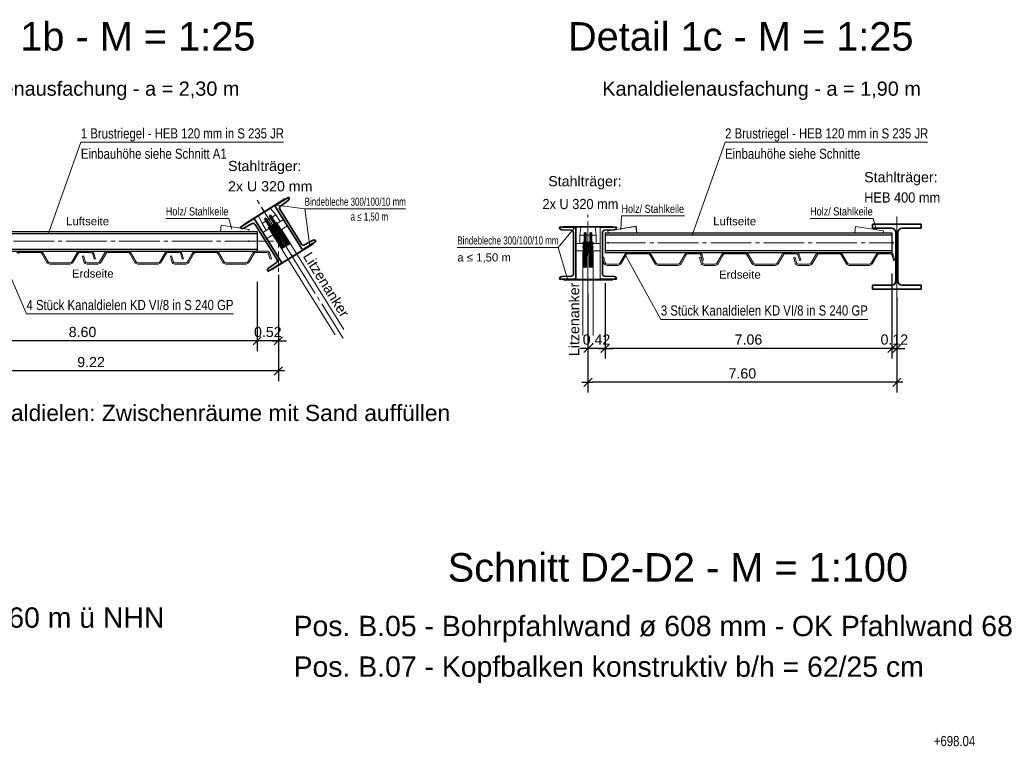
# Model space of a CAD drawing. Header units: metres. Extents: x 0 to 119, y 1 to 83.
# Tile 15 of 29: x 21 to 46, y 43 to 61. Entities that reach past the tile are written whole.
import ezdxf

# ---------------------------------------------------------------- set-up
doc = ezdxf.new("R2010")
doc.units = ezdxf.units.M
for name, pattern in [('ACHSE1', [5.6, 5, -0.25, 0.1, -0.25]), ('ACHSE3', [1.25, 1, -0.1, 0.05, -0.1]), ('DURCHG', [0]), ('PUNKTE', [0.15, 0.05, -0.1])]:
    doc.linetypes.add(name, pattern=pattern)
for name, color, linetype in [('Anker', 7, 'Continuous'), ('Ausfachung', 7, 'Continuous'), ('BPW', 7, 'Continuous'), ('BPW-Beschriftung_Pfahlwand', 7, 'Continuous'), ('BT-Verbau', 7, 'Continuous'), ('GEOMETRIE', 7, 'Continuous'), ('HILFPU', 7, 'Continuous'), ('MAKET', 7, 'Continuous'), ('Stecktr_ger', 7, 'Continuous'), ('TEXTE', 7, 'Continuous')]:
    doc.layers.add(name, color=color, linetype=linetype)
doc.styles.add('Arial', font='arial.ttf')
doc.dimstyles.new('ISBSTRICH4E', dxfattribs={"dimtxt": 0.25, "dimasz": 0.1, "dimexe": 0.25, "dimexo": 1, "dimgap": 0.09, "dimtad": 1, "dimzin": 0, "dimdsep": 46, "dimtxsty": 'Arial', "dimblk": 'ID4', "dimblk1": 'ID4', "dimblk2": 'ID4', "dimsah": 1, "dimcen": 0.09, "dimdle": 0.15, "dimclrd": 7, "dimclre": 7, "dimclrt": 7, "dimazin": 0, "dimtfac": 1, "dimtdec": 4, "dimtix": 1, "dimtmove": 2, "dimatfit": 3, "dimfxl": 1, "dimtvp": 0.004, "dimtolj": 1, "dimtzin": 0, "dimarcsym": 0})

# ---------------------------------------------------------------- blocks, each defined once
blk = doc.blocks.new('DIM180')
at = {"layer": 'MAKET', "color": 7, "style": 'Arial', "width": 0.8}
blk.add_text('+698.04', height=0.25, dxfattribs=at).set_placement((43.781, 43.403))
blk = doc.blocks.new('ID4')
at = {"color": 7, "linetype": 'DURCHG', "lineweight": 25}
for p, q in [((-1, -1), (1, 1)), ((1.5, 0), (-1, 0))]:
    blk.add_line(p, q, dxfattribs=at)
blk = doc.blocks.new('*D210')
at = {"layer": 'Defpoints', "color": 0}
for p in [(27.649, 55.994), (18.43, 55.462), (18.43, 52.631)]:
    blk.add_point(p, dxfattribs=at)
at = {"layer": 'MAKET', "color": 7, "lineweight": -2}
for p, q in [((27.649, 54.994), (27.649, 52.381)), ((18.43, 54.462), (18.43, 52.381)), ((27.549, 52.631), (18.53, 52.631))]:
    blk.add_line(p, q, dxfattribs=at)
at = {"layer": 'MAKET', "color": 7, "lineweight": -2, "xscale": 0.1, "yscale": 0.1, "zscale": 0.1, "rotation": 180}
blk.add_blockref('ID4', (18.43, 52.631), dxfattribs=at)
at = {"layer": 'MAKET', "color": 7, "lineweight": -2, "xscale": 0.1, "yscale": 0.1, "zscale": 0.1}
blk.add_blockref('ID4', (27.649, 52.631), dxfattribs=at)
at = {"layer": 'MAKET', "color": 7, "insert": (23.039, 52.849), "char_height": 0.25, "attachment_point": 5, "style": 'Arial'}
blk.add_mtext('\\A1;9.22', dxfattribs=at)
blk = doc.blocks.new('*D211')
at = {"layer": 'Defpoints', "color": 0}
for p in [(42.869, 55.442), (35.268, 54.494), (35.268, 52.352)]:
    blk.add_point(p, dxfattribs=at)
at = {"layer": 'MAKET', "color": 7, "lineweight": -2}
for p, q in [((42.869, 54.442), (42.869, 52.102)), ((35.268, 53.494), (35.268, 52.102)), ((42.769, 52.352), (35.368, 52.352))]:
    blk.add_line(p, q, dxfattribs=at)
at = {"layer": 'MAKET', "color": 7, "lineweight": -2, "xscale": 0.1, "yscale": 0.1, "zscale": 0.1, "rotation": 180}
blk.add_blockref('ID4', (35.268, 52.352), dxfattribs=at)
at = {"layer": 'MAKET', "color": 7, "lineweight": -2, "xscale": 0.1, "yscale": 0.1, "zscale": 0.1}
blk.add_blockref('ID4', (42.869, 52.352), dxfattribs=at)
at = {"layer": 'MAKET', "color": 7, "insert": (39.068, 52.569), "char_height": 0.25, "attachment_point": 5, "style": 'Arial'}
blk.add_mtext('\\A1;7.60', dxfattribs=at)
blk = doc.blocks.new('*D286')
at = {"layer": 'Defpoints', "color": 0}
for p in [(27.649, 55.994), (27.128, 55.82), (27.128, 53.371)]:
    blk.add_point(p, dxfattribs=at)
at = {"layer": 'MAKET', "color": 7, "lineweight": -2}
for p, q in [((27.128, 54.82), (27.128, 53.121)), ((27.649, 54.994), (27.649, 53.121)), ((27.028, 53.371), (26.928, 53.371)), ((27.649, 53.371), (27.128, 53.371)), ((27.749, 53.371), (27.849, 53.371))]:
    blk.add_line(p, q, dxfattribs=at)
at = {"layer": 'MAKET', "color": 7, "lineweight": -2, "xscale": 0.1, "yscale": 0.1, "zscale": 0.1}
blk.add_blockref('ID4', (27.128, 53.371), dxfattribs=at)
at = {"layer": 'MAKET', "color": 7, "lineweight": -2, "xscale": 0.1, "yscale": 0.1, "zscale": 0.1, "rotation": 180}
blk.add_blockref('ID4', (27.649, 53.371), dxfattribs=at)
at = {"layer": 'MAKET', "color": 7, "insert": (27.389, 53.589), "char_height": 0.25, "attachment_point": 5, "style": 'Arial'}
blk.add_mtext('\\A1;0.52', dxfattribs=at)
blk = doc.blocks.new('*D287')
at = {"layer": 'Defpoints', "color": 0}
for p in [(18.529, 55.82), (27.128, 55.82), (18.529, 53.371)]:
    blk.add_point(p, dxfattribs=at)
at = {"layer": 'MAKET', "color": 7, "lineweight": -2}
for p, q in [((18.529, 54.82), (18.529, 53.121)), ((27.128, 54.82), (27.128, 53.121)), ((27.028, 53.371), (18.629, 53.371))]:
    blk.add_line(p, q, dxfattribs=at)
at = {"layer": 'MAKET', "color": 7, "lineweight": -2, "xscale": 0.1, "yscale": 0.1, "zscale": 0.1, "rotation": 180}
blk.add_blockref('ID4', (18.529, 53.371), dxfattribs=at)
at = {"layer": 'MAKET', "color": 7, "lineweight": -2, "xscale": 0.1, "yscale": 0.1, "zscale": 0.1}
blk.add_blockref('ID4', (27.128, 53.371), dxfattribs=at)
at = {"layer": 'MAKET', "color": 7, "insert": (22.829, 53.589), "char_height": 0.25, "attachment_point": 5, "style": 'Arial'}
blk.add_mtext('\\A1;8.60', dxfattribs=at)
blk = doc.blocks.new('*D293')
at = {"layer": 'Defpoints', "color": 0}
for p in [(42.749, 56.027), (42.869, 54.45), (42.749, 53.184)]:
    blk.add_point(p, dxfattribs=at)
at = {"layer": 'MAKET', "color": 7, "lineweight": -2}
for p, q in [((42.749, 55.027), (42.749, 52.934)), ((42.869, 53.45), (42.869, 52.934)), ((42.649, 53.184), (42.549, 53.184)), ((42.869, 53.184), (42.749, 53.184)), ((42.969, 53.184), (43.069, 53.184))]:
    blk.add_line(p, q, dxfattribs=at)
at = {"layer": 'MAKET', "color": 7, "lineweight": -2, "xscale": 0.1, "yscale": 0.1, "zscale": 0.1}
blk.add_blockref('ID4', (42.749, 53.184), dxfattribs=at)
at = {"layer": 'MAKET', "color": 7, "lineweight": -2, "xscale": 0.1, "yscale": 0.1, "zscale": 0.1, "rotation": 180}
blk.add_blockref('ID4', (42.869, 53.184), dxfattribs=at)
at = {"layer": 'MAKET', "color": 7, "insert": (42.809, 53.402), "char_height": 0.25, "attachment_point": 5, "style": 'Arial'}
blk.add_mtext('\\A1;0.12', dxfattribs=at)
blk = doc.blocks.new('*D294')
at = {"layer": 'Defpoints', "color": 0}
for p in [(42.749, 56.027), (35.688, 55.787), (35.688, 53.184)]:
    blk.add_point(p, dxfattribs=at)
at = {"layer": 'MAKET', "color": 7, "lineweight": -2}
for p, q in [((42.749, 55.027), (42.749, 52.934)), ((35.688, 54.787), (35.688, 52.934)), ((42.649, 53.184), (35.788, 53.184))]:
    blk.add_line(p, q, dxfattribs=at)
at = {"layer": 'MAKET', "color": 7, "lineweight": -2, "xscale": 0.1, "yscale": 0.1, "zscale": 0.1, "rotation": 180}
blk.add_blockref('ID4', (35.688, 53.184), dxfattribs=at)
at = {"layer": 'MAKET', "color": 7, "lineweight": -2, "xscale": 0.1, "yscale": 0.1, "zscale": 0.1}
blk.add_blockref('ID4', (42.749, 53.184), dxfattribs=at)
at = {"layer": 'MAKET', "color": 7, "insert": (39.218, 53.402), "char_height": 0.25, "attachment_point": 5, "style": 'Arial'}
blk.add_mtext('\\A1;7.06', dxfattribs=at)
blk = doc.blocks.new('*D295')
at = {"layer": 'Defpoints', "color": 0}
for p in [(35.688, 55.787), (35.268, 55.527), (35.268, 53.184)]:
    blk.add_point(p, dxfattribs=at)
at = {"layer": 'MAKET', "color": 7, "lineweight": -2}
for p, q in [((35.688, 54.787), (35.688, 52.934)), ((35.268, 54.527), (35.268, 52.934)), ((35.168, 53.184), (35.068, 53.184)), ((35.688, 53.184), (35.268, 53.184)), ((35.788, 53.184), (35.888, 53.184))]:
    blk.add_line(p, q, dxfattribs=at)
at = {"layer": 'MAKET', "color": 7, "lineweight": -2, "xscale": 0.1, "yscale": 0.1, "zscale": 0.1}
blk.add_blockref('ID4', (35.268, 53.184), dxfattribs=at)
at = {"layer": 'MAKET', "color": 7, "lineweight": -2, "xscale": 0.1, "yscale": 0.1, "zscale": 0.1, "rotation": 180}
blk.add_blockref('ID4', (35.688, 53.184), dxfattribs=at)
at = {"layer": 'MAKET', "color": 7, "insert": (35.478, 53.402), "char_height": 0.25, "attachment_point": 5, "style": 'Arial'}
blk.add_mtext('\\A1;0.42', dxfattribs=at)

msp = doc.modelspace()

# ---------------------------------------------------------------- linework, layer by layer
at = {"layer": 'Anker', "color": 7, "linetype": 'ACHSE3', "lineweight": 18}
for p, q in [((29.246, 53.433), (27.128, 56.829)), ((35.268, 52.509), (35.268, 56.479))]:
    msp.add_line(p, q, dxfattribs=at)
at = {"layer": 'Anker', "color": 7, "linetype": 'DURCHG', "lineweight": 18}
for p, q in [((27.458, 56.63), (27.161, 56.445)), ((27.585, 56.474), (27.246, 56.262)), ((27.422, 56.44), (27.463, 56.466)), ((27.894, 55.727), (27.432, 56.47)), ((27.458, 56.63), (27.585, 56.474)), ((27.463, 56.466), (27.913, 55.741)), ((27.585, 56.474), (27.691, 56.304)), ((27.161, 56.445), (27.246, 56.262)), ((27.246, 56.262), (27.351, 56.092)), ((27.776, 56.357), (27.267, 56.04)), ((27.347, 56.393), (27.307, 56.368)), ((27.307, 56.368), (27.759, 55.645)), ((27.78, 55.658), (27.316, 56.398)), ((27.8, 55.67), (27.347, 56.393)), ((27.873, 55.716), (27.422, 56.44)), ((27.498, 56.224), (27.466, 56.204)), ((27.573, 56.063), (27.498, 56.224)), ((27.509, 56.23), (27.54, 56.25)), ((27.62, 56.092), (27.509, 56.23)), ((27.864, 55.71), (27.531, 56.244)), ((27.633, 56.1), (27.54, 56.25)), ((27.581, 56.275), (27.613, 56.295)), ((27.674, 56.125), (27.581, 56.275)), ((27.59, 56.281), (27.921, 55.746)), ((27.613, 56.295), (27.687, 56.133)), ((27.872, 56.205), (27.363, 55.887)), ((27.426, 56.178), (27.394, 56.158)), ((27.394, 56.158), (27.507, 56.021)), ((27.416, 56.172), (27.751, 55.64)), ((27.519, 56.029), (27.426, 56.178)), ((27.557, 56.129), (27.455, 56.065)), ((27.455, 56.065), (27.566, 55.928)), ((27.56, 56.054), (27.466, 56.204)), ((27.808, 55.676), (27.476, 56.21)), ((27.519, 56.029), (27.507, 56.021)), ((27.509, 55.979), (29.045, 53.516)), ((27.521, 56.198), (27.55, 56.153)), ((27.585, 56.146), (27.531, 56.113)), ((27.54, 56.118), (27.593, 56.151)), ((27.631, 55.969), (27.557, 56.129)), ((27.56, 56.054), (27.573, 56.063)), ((27.568, 56.135), (27.67, 56.199)), ((27.679, 55.998), (27.568, 56.135)), ((27.633, 56.1), (27.62, 56.092)), ((27.67, 56.199), (27.744, 56.039)), ((27.674, 56.125), (27.687, 56.133)), ((27.678, 55.998), (27.691, 56.006)), ((27.702, 55.96), (27.679, 55.998)), ((27.723, 56.112), (29.259, 53.649)), ((27.732, 56.031), (27.744, 56.039)), ((27.744, 56.039), (27.768, 56.001)), ((35.093, 56.168), (35.068, 55.968)), ((35.093, 56.168), (35.443, 56.168)), ((35.224, 56.026), (35.176, 56.026)), ((35.176, 56.026), (35.177, 55.173)), ((35.202, 55.171), (35.2, 56.046)), ((35.225, 55.173), (35.224, 56.026)), ((35.311, 55.173), (35.313, 56.026)), ((35.313, 56.026), (35.361, 56.026)), ((35.335, 55.173), (35.336, 56.046)), ((35.361, 56.026), (35.359, 55.173)), ((35.443, 56.168), (35.468, 55.968)), ((27.578, 55.935), (27.566, 55.928)), ((27.566, 55.928), (27.59, 55.89)), ((27.632, 55.969), (27.619, 55.961)), ((27.655, 55.931), (27.631, 55.969)), ((34.968, 55.768), (35.567, 55.768)), ((35.068, 55.968), (35.068, 55.768)), ((35.068, 55.968), (35.468, 55.968)), ((35.177, 55.802), (35.14, 55.802)), ((35.14, 55.802), (35.162, 55.626)), ((35.166, 55.802), (35.168, 55.173)), ((35.177, 55.626), (35.177, 55.802)), ((35.262, 55.802), (35.225, 55.802)), ((35.225, 55.626), (35.225, 55.802)), ((35.235, 55.173), (35.236, 55.802)), ((35.241, 55.626), (35.262, 55.802)), ((35.268, 55.768), (35.268, 55.715)), ((35.296, 55.626), (35.275, 55.802)), ((35.275, 55.802), (35.312, 55.802)), ((35.301, 55.173), (35.301, 55.802)), ((35.311, 55.626), (35.312, 55.802)), ((35.359, 55.626), (35.36, 55.802)), ((35.36, 55.802), (35.397, 55.802)), ((35.371, 55.802), (35.369, 55.173)), ((35.397, 55.802), (35.374, 55.626)), ((35.468, 55.968), (35.468, 55.768)), ((34.967, 55.588), (35.567, 55.588)), ((35.262, 55.691), (35.141, 55.69)), ((35.141, 55.69), (35.163, 55.516)), ((35.142, 55.588), (35.142, 53.502)), ((35.177, 55.626), (35.162, 55.626)), ((35.163, 55.516), (35.164, 55.47)), ((35.178, 55.515), (35.164, 55.515)), ((35.225, 55.626), (35.241, 55.626)), ((35.241, 55.516), (35.226, 55.516)), ((35.295, 55.691), (35.232, 55.691)), ((35.241, 55.516), (35.262, 55.691)), ((35.241, 55.471), (35.241, 55.516)), ((35.242, 55.691), (35.305, 55.691)), ((35.296, 55.516), (35.275, 55.691)), ((35.275, 55.691), (35.395, 55.69)), ((35.311, 55.626), (35.296, 55.626)), ((35.296, 55.471), (35.296, 55.516)), ((35.296, 55.516), (35.311, 55.516)), ((35.359, 55.626), (35.374, 55.626)), ((35.359, 55.515), (35.373, 55.515)), ((35.395, 55.69), (35.373, 55.516)), ((35.373, 55.516), (35.373, 55.47)), ((35.394, 55.588), (35.394, 53.502))]:
    msp.add_line(p, q, dxfattribs=at)
at = {"layer": 'Ausfachung', "color": 7, "linetype": 'DURCHG', "lineweight": 18}
for p, q in [((27.806, 56.871), (26.788, 56.236)), ((27.806, 56.871), (26.788, 56.236)), ((27.817, 56.854), (26.799, 56.219)), ((27.817, 56.854), (26.799, 56.219)), ((27.817, 56.854), (27.806, 56.871)), ((26.799, 56.219), (26.788, 56.236)), ((34.67, 56.188), (35.87, 56.188)), ((34.67, 56.188), (35.87, 56.188)), ((34.67, 56.168), (34.67, 56.188)), ((34.67, 56.168), (35.87, 56.168)), ((34.67, 56.168), (35.87, 56.168)), ((35.568, 54.887), (35.568, 56.167)), ((35.87, 56.168), (35.87, 56.188)), ((28.494, 55.767), (27.476, 55.132)), ((28.494, 55.767), (27.476, 55.132)), ((28.505, 55.75), (27.487, 55.115)), ((28.505, 55.75), (27.487, 55.115)), ((28.494, 55.767), (28.505, 55.75)), ((27.476, 55.132), (27.487, 55.115)), ((34.671, 54.887), (34.671, 54.867)), ((34.671, 54.887), (35.871, 54.887)), ((34.671, 54.887), (35.871, 54.887)), ((34.671, 54.867), (35.871, 54.867)), ((34.671, 54.867), (35.871, 54.867)), ((35.871, 54.887), (35.871, 54.867))]:
    msp.add_line(p, q, dxfattribs=at)
at = {"layer": 'Ausfachung', "color": 7, "linetype": 'DURCHG', "lineweight": 35}
for p, q in [((27.565, 56.695), (27.904, 56.907)), ((27.893, 56.825), (27.697, 56.689)), ((27.904, 56.907), (27.908, 56.9)), ((28.242, 55.609), (27.565, 56.695)), ((27.682, 56.613), (28.22, 55.751)), ((27.055, 56.378), (26.716, 56.166)), ((26.795, 56.14), (27.003, 56.256)), ((27.733, 55.292), (27.055, 56.378)), ((27.078, 56.236), (27.615, 55.374)), ((26.716, 56.166), (26.72, 56.159)), ((34.968, 56.167), (34.568, 56.167)), ((34.568, 56.167), (34.568, 56.159)), ((34.622, 56.103), (34.859, 56.092)), ((34.912, 56.036), (34.912, 55.019)), ((34.968, 54.887), (34.968, 56.167)), ((35.568, 56.167), (35.968, 56.167)), ((35.624, 56.036), (35.624, 55.019)), ((35.915, 56.103), (35.678, 56.092)), ((35.968, 56.167), (35.968, 56.159)), ((28.581, 55.821), (28.242, 55.609)), ((28.294, 55.732), (28.502, 55.847)), ((28.577, 55.828), (28.581, 55.821)), ((27.393, 55.08), (27.733, 55.292)), ((27.6, 55.298), (27.405, 55.163)), ((27.389, 55.087), (27.393, 55.08)), ((34.568, 54.896), (34.568, 54.887)), ((34.568, 54.887), (34.968, 54.887)), ((34.859, 54.963), (34.622, 54.952)), ((35.968, 54.887), (35.568, 54.887)), ((35.678, 54.963), (35.915, 54.952)), ((35.968, 54.896), (35.968, 54.887))]:
    msp.add_line(p, q, dxfattribs=at)
at = {"layer": 'Ausfachung', "color": 7, "linetype": 'ACHSE3', "lineweight": 18}
for p, q in [((18.529, 55.82), (27.757, 55.82)), ((35.688, 55.787), (42.749, 55.787))]:
    msp.add_line(p, q, dxfattribs=at)
at = {"layer": 'Ausfachung', "color": 7, "linetype": 'DURCHG', "lineweight": 35}
for centre, start, end in [((27.861, 56.871), 304.8128, 31.9504), ((27.729, 56.643), 124.8128, 211.9504), ((27.03, 56.207), 31.9504, 119.088), ((26.768, 56.189), 211.9504, 299.088), ((34.624, 56.159), 180, 267.1376), ((34.856, 56.036), 0, 87.1376), ((35.68, 56.036), 92.8624, 180), ((35.912, 56.159), 272.8624, 0), ((28.267, 55.781), 211.9504, 299.088), ((28.529, 55.798), 31.9504, 119.088), ((27.568, 55.344), 304.8128, 31.9504), ((27.437, 55.117), 124.8128, 211.9504), ((34.856, 55.019), 272.8624, 0), ((35.68, 55.019), 180, 267.1376), ((34.624, 54.896), 92.8624, 180), ((35.912, 54.896), 0, 87.1376)]:
    msp.add_arc(centre, 0.056, start, end, dxfattribs=at)
at = {"layer": 'BPW', "color": 7, "linetype": 'ACHSE1', "lineweight": 18}
for p, q in [((28.061, 55.332), (27.236, 56.655)), ((35.268, 54.747), (35.268, 56.307)), ((42.869, 56.434), (42.869, 54.45))]:
    msp.add_line(p, q, dxfattribs=at)
at = {"layer": 'BPW', "color": 7, "linetype": 'DURCHG', "lineweight": 35}
for p, q in [((43.469, 56.242), (42.269, 56.242)), ((42.269, 56.242), (42.269, 56.146)), ((43.469, 56.146), (43.469, 56.242)), ((42.269, 56.146), (42.734, 56.146)), ((42.842, 56.038), (42.842, 54.846)), ((42.896, 54.846), (42.896, 56.038)), ((43.004, 56.146), (43.469, 56.146)), ((42.734, 54.738), (42.269, 54.738)), ((42.269, 54.738), (42.269, 54.642)), ((42.269, 54.642), (43.469, 54.642)), ((43.469, 54.738), (43.004, 54.738)), ((43.469, 54.642), (43.469, 54.738))]:
    msp.add_line(p, q, dxfattribs=at)
for centre, start, end in [((42.734, 56.038), 0, 90), ((43.004, 56.038), 90, 180), ((42.734, 54.846), 270, 0), ((43.004, 54.846), 180, 270)]:
    msp.add_arc(centre, 0.108, start, end, dxfattribs=at)
at = {"layer": 'BPW', "color": 4}
msp.add_point((42.869, 55.442), dxfattribs=at)
at = {"layer": 'BPW-Beschriftung_Pfahlwand', "color": 7, "linetype": 'DURCHG', "lineweight": 25}
for p, q in [((18.529, 56.06), (27.128, 56.06)), ((18.529, 56.016), (27.128, 56.016)), ((27.128, 56.06), (27.128, 55.58)), ((35.688, 56.027), (42.749, 56.027)), ((35.688, 56.027), (35.688, 55.547)), ((35.688, 55.983), (42.749, 55.983)), ((42.749, 56.027), (42.749, 55.547)), ((18.529, 55.624), (27.128, 55.624)), ((18.529, 55.58), (27.128, 55.58)), ((35.688, 55.591), (42.749, 55.591)), ((35.688, 55.547), (42.749, 55.547))]:
    msp.add_line(p, q, dxfattribs=at)
at = {"layer": 'BPW-Beschriftung_Pfahlwand', "color": 4}
msp.add_point((35.768, 55.787), dxfattribs=at)
at = {"layer": 'BT-Verbau', "color": 7, "linetype": 'DURCHG', "lineweight": 18}
for p, q in [((21.532, 55.58), (21.282, 55.58)), ((21.282, 55.548), (21.532, 55.548)), ((21.782, 55.58), (21.532, 55.58)), ((21.532, 55.548), (21.782, 55.548)), ((21.824, 55.524), (21.953, 55.3)), ((21.981, 55.316), (21.852, 55.54)), ((22.564, 55.316), (22.693, 55.54)), ((22.591, 55.3), (22.721, 55.524)), ((23.032, 55.58), (22.762, 55.58)), ((22.762, 55.548), (23.032, 55.548)), ((23.079, 55.512), (23.103, 55.42)), ((23.145, 55.387), (23.109, 55.521)), ((23.38, 55.54), (23.25, 55.316)), ((23.278, 55.3), (23.407, 55.524)), ((23.699, 55.58), (23.449, 55.58)), ((23.449, 55.548), (23.699, 55.548)), ((23.949, 55.58), (23.699, 55.58)), ((23.699, 55.548), (23.949, 55.548)), ((23.991, 55.524), (24.12, 55.3)), ((24.148, 55.316), (24.018, 55.54)), ((24.73, 55.316), (24.86, 55.54)), ((24.758, 55.3), (24.887, 55.524)), ((25.199, 55.58), (24.929, 55.58)), ((24.929, 55.548), (25.199, 55.548)), ((25.245, 55.512), (25.27, 55.42)), ((25.312, 55.387), (25.276, 55.521)), ((25.544, 55.54), (25.414, 55.316)), ((25.442, 55.3), (25.571, 55.524)), ((25.863, 55.58), (25.613, 55.58)), ((25.613, 55.548), (25.863, 55.548)), ((26.113, 55.58), (25.863, 55.58)), ((25.863, 55.548), (26.113, 55.548)), ((26.155, 55.524), (26.284, 55.3)), ((26.312, 55.316), (26.182, 55.54)), ((26.894, 55.316), (27.024, 55.54)), ((26.922, 55.3), (27.051, 55.524)), ((27.363, 55.58), (27.093, 55.58)), ((27.093, 55.548), (27.363, 55.548)), ((27.409, 55.512), (27.434, 55.42)), ((27.476, 55.387), (27.44, 55.521)), ((36.18, 55.507), (36.051, 55.283)), ((36.499, 55.547), (36.249, 55.547)), ((36.249, 55.515), (36.499, 55.515)), ((36.749, 55.547), (36.499, 55.547)), ((36.499, 55.515), (36.749, 55.515)), ((36.948, 55.283), (36.819, 55.507)), ((37.531, 55.283), (37.66, 55.507)), ((37.999, 55.547), (37.729, 55.547)), ((37.729, 55.515), (37.999, 55.515)), ((38.571, 55.507), (38.442, 55.283)), ((38.891, 55.547), (38.641, 55.547)), ((38.641, 55.515), (38.891, 55.515)), ((39.141, 55.547), (38.891, 55.547)), ((38.891, 55.515), (39.141, 55.515)), ((39.339, 55.283), (39.21, 55.507)), ((39.922, 55.283), (40.051, 55.507)), ((40.391, 55.547), (40.121, 55.547)), ((40.121, 55.515), (40.391, 55.515)), ((40.887, 55.507), (40.757, 55.283)), ((41.206, 55.547), (40.956, 55.547)), ((40.956, 55.515), (41.206, 55.515)), ((41.456, 55.547), (41.206, 55.547)), ((41.206, 55.515), (41.456, 55.515)), ((41.654, 55.283), (41.525, 55.507)), ((42.237, 55.283), (42.366, 55.507)), ((42.706, 55.547), (42.436, 55.547)), ((42.436, 55.515), (42.706, 55.515)), ((22.522, 55.292), (22.022, 55.292)), ((22.022, 55.26), (22.522, 55.26)), ((22.856, 55.462), (22.826, 55.453)), ((22.861, 55.319), (22.826, 55.453)), ((22.856, 55.462), (22.868, 55.42)), ((22.892, 55.328), (22.868, 55.42)), ((23.209, 55.292), (22.939, 55.292)), ((22.939, 55.26), (23.209, 55.26)), ((23.103, 55.42), (23.114, 55.378)), ((23.145, 55.387), (23.114, 55.378)), ((24.689, 55.292), (24.189, 55.292)), ((24.189, 55.26), (24.689, 55.26)), ((25.02, 55.462), (24.99, 55.453)), ((25.025, 55.319), (24.99, 55.453)), ((25.02, 55.462), (25.032, 55.42)), ((25.056, 55.328), (25.032, 55.42)), ((25.373, 55.292), (25.103, 55.292)), ((25.103, 55.26), (25.373, 55.26)), ((25.27, 55.42), (25.281, 55.378)), ((25.312, 55.387), (25.281, 55.378)), ((26.853, 55.292), (26.353, 55.292)), ((26.353, 55.26), (26.853, 55.26)), ((27.434, 55.42), (27.445, 55.378)), ((27.476, 55.387), (27.445, 55.378)), ((35.657, 55.428), (35.626, 55.42)), ((35.662, 55.286), (35.626, 55.42)), ((35.657, 55.428), (35.668, 55.387)), ((35.693, 55.294), (35.668, 55.387)), ((36.009, 55.259), (35.739, 55.259)), ((36.079, 55.267), (36.208, 55.491)), ((36.791, 55.491), (36.92, 55.267)), ((37.489, 55.259), (36.99, 55.259)), ((37.558, 55.267), (37.688, 55.491)), ((38.048, 55.428), (38.017, 55.42)), ((38.053, 55.286), (38.017, 55.42)), ((38.046, 55.479), (38.07, 55.387)), ((38.048, 55.428), (38.059, 55.387)), ((38.084, 55.294), (38.059, 55.387)), ((38.07, 55.387), (38.082, 55.345)), ((38.113, 55.354), (38.077, 55.488)), ((38.113, 55.354), (38.082, 55.345)), ((38.401, 55.259), (38.13, 55.259)), ((38.47, 55.267), (38.599, 55.491)), ((39.182, 55.491), (39.311, 55.267)), ((39.88, 55.259), (39.381, 55.259)), ((39.95, 55.267), (40.079, 55.491)), ((40.363, 55.428), (40.332, 55.42)), ((40.368, 55.286), (40.332, 55.42)), ((40.363, 55.428), (40.374, 55.387)), ((40.399, 55.294), (40.374, 55.387)), ((40.437, 55.479), (40.462, 55.387)), ((40.716, 55.259), (40.446, 55.259)), ((40.462, 55.387), (40.473, 55.345)), ((40.504, 55.354), (40.468, 55.488)), ((40.504, 55.354), (40.473, 55.345)), ((40.785, 55.267), (40.914, 55.491)), ((41.497, 55.491), (41.627, 55.267)), ((42.196, 55.259), (41.696, 55.259)), ((42.265, 55.267), (42.394, 55.491)), ((42.752, 55.479), (42.777, 55.387)), ((42.777, 55.387), (42.788, 55.345)), ((42.819, 55.354), (42.783, 55.488)), ((42.819, 55.354), (42.788, 55.345)), ((35.739, 55.227), (36.009, 55.227)), ((36.99, 55.227), (37.489, 55.227)), ((38.13, 55.227), (38.401, 55.227)), ((39.381, 55.227), (39.88, 55.227)), ((40.446, 55.227), (40.716, 55.227)), ((41.696, 55.227), (42.196, 55.227))]:
    msp.add_line(p, q, dxfattribs=at)
for centre, radius, start, end in [((21.282, 55.5), 0.08, 90, 149.9992), ((21.282, 55.5), 0.048, 90, 149.9945), ((21.782, 55.5), 0.08, 30.0008, 90), ((21.782, 55.5), 0.048, 30.0056, 90), ((22.762, 55.5), 0.08, 90, 149.9992), ((22.762, 55.5), 0.048, 90, 149.9944), ((23.032, 55.5), 0.08, 14.9812, 90), ((23.032, 55.5), 0.048, 14.9745, 90), ((23.449, 55.5), 0.08, 90, 149.9992), ((23.449, 55.5), 0.048, 90, 149.9945), ((23.949, 55.5), 0.08, 30.0008, 90), ((23.949, 55.5), 0.048, 30.0056, 90), ((24.929, 55.5), 0.08, 90, 149.9992), ((24.929, 55.5), 0.048, 90, 149.9944), ((25.199, 55.5), 0.08, 14.9812, 90), ((25.199, 55.5), 0.048, 14.9745, 90), ((25.613, 55.5), 0.08, 90, 149.9992), ((25.613, 55.5), 0.048, 90, 149.9945), ((26.113, 55.5), 0.08, 30.0008, 90), ((26.113, 55.5), 0.048, 30.0056, 90), ((27.093, 55.5), 0.08, 90, 149.9992), ((27.093, 55.5), 0.048, 90, 149.9944), ((27.363, 55.5), 0.08, 14.9812, 90), ((27.363, 55.5), 0.048, 14.9745, 90), ((36.249, 55.467), 0.08, 90, 149.9992), ((36.249, 55.467), 0.048, 90, 149.9945), ((36.749, 55.467), 0.08, 30.0008, 90), ((36.749, 55.467), 0.048, 30.0056, 90), ((37.729, 55.467), 0.08, 90, 149.9992), ((37.729, 55.467), 0.048, 90, 149.9944), ((37.999, 55.467), 0.08, 14.9812, 90), ((37.999, 55.467), 0.048, 14.9745, 90), ((38.641, 55.467), 0.08, 90, 149.9992), ((38.641, 55.467), 0.048, 90, 149.9945), ((39.141, 55.467), 0.08, 30.0008, 90), ((39.141, 55.467), 0.048, 30.0056, 90), ((40.121, 55.467), 0.08, 90, 149.9992), ((40.121, 55.467), 0.048, 90, 149.9944), ((40.391, 55.467), 0.08, 14.9812, 90), ((40.391, 55.467), 0.048, 14.9745, 90), ((40.956, 55.467), 0.08, 90, 149.9992), ((40.956, 55.467), 0.048, 90, 149.9945), ((41.456, 55.467), 0.08, 30.0008, 90), ((41.456, 55.467), 0.048, 30.0056, 90), ((42.436, 55.467), 0.08, 90, 149.9992), ((42.436, 55.467), 0.048, 90, 149.9944), ((42.706, 55.467), 0.08, 14.9812, 90), ((42.706, 55.467), 0.048, 14.9745, 90), ((22.022, 55.34), 0.08, 210.0007, 270), ((22.022, 55.34), 0.048, 210.0055, 270), ((22.522, 55.34), 0.048, 270, 329.9944), ((22.522, 55.34), 0.08, 270, 329.9993), ((22.939, 55.34), 0.08, 195.0089, 270), ((22.939, 55.34), 0.048, 195.0206, 270), ((23.209, 55.34), 0.048, 270, 329.9945), ((23.209, 55.34), 0.08, 270, 329.9994), ((24.189, 55.34), 0.08, 210.0007, 270), ((24.189, 55.34), 0.048, 210.0055, 270), ((24.689, 55.34), 0.048, 270, 329.9944), ((24.689, 55.34), 0.08, 270, 329.9993), ((25.103, 55.34), 0.08, 195.0089, 270), ((25.103, 55.34), 0.048, 195.0206, 270), ((25.373, 55.34), 0.048, 270, 329.9945), ((25.373, 55.34), 0.08, 270, 329.9994), ((26.353, 55.34), 0.08, 210.0007, 270), ((26.353, 55.34), 0.048, 210.0055, 270), ((26.853, 55.34), 0.048, 270, 329.9944), ((26.853, 55.34), 0.08, 270, 329.9993), ((35.739, 55.307), 0.08, 195.0089, 270), ((35.739, 55.307), 0.048, 195.0206, 270), ((36.009, 55.307), 0.048, 270, 329.9945), ((36.009, 55.307), 0.08, 270, 329.9994), ((36.99, 55.307), 0.08, 210.0007, 270), ((36.99, 55.307), 0.048, 210.0055, 270), ((37.489, 55.307), 0.048, 270, 329.9944), ((37.489, 55.307), 0.08, 270, 329.9993), ((38.13, 55.307), 0.08, 195.0089, 270), ((38.13, 55.307), 0.048, 195.0206, 270), ((38.401, 55.307), 0.048, 270, 329.9945), ((38.401, 55.307), 0.08, 270, 329.9994), ((39.381, 55.307), 0.08, 210.0007, 270), ((39.381, 55.307), 0.048, 210.0055, 270), ((39.88, 55.307), 0.048, 270, 329.9944), ((39.88, 55.307), 0.08, 270, 329.9993), ((40.446, 55.307), 0.08, 195.0089, 270), ((40.446, 55.307), 0.048, 195.0206, 270), ((40.716, 55.307), 0.048, 270, 329.9945), ((40.716, 55.307), 0.08, 270, 329.9994), ((41.696, 55.307), 0.08, 210.0007, 270), ((41.696, 55.307), 0.048, 210.0055, 270), ((42.196, 55.307), 0.048, 270, 329.9944), ((42.196, 55.307), 0.08, 270, 329.9993)]:
    msp.add_arc(centre, radius, start, end, dxfattribs=at)
at = {"layer": 'GEOMETRIE', "color": 7, "linetype": 'PUNKTE', "lineweight": 18}
msp.add_line((27.649, 53.871), (27.649, 55.994), dxfattribs=at)
at = {"layer": 'HILFPU', "color": 4}
for p in [(27.649, 55.994), (26.92, 55.82), (35.768, 55.787), (42.776, 55.787), (35.268, 55.527)]:
    msp.add_point(p, dxfattribs=at)
at = {"layer": 'Stecktr_ger', "color": 7, "linetype": 'DURCHG', "lineweight": 18}
for p, q in [((24.878, 56.381), (26.43, 56.381)), ((26.221, 56.061), (26.239, 56.221)), ((26.239, 56.221), (26.929, 56.108)), ((26.43, 56.381), (26.505, 56.116)), ((36.092, 56.444), (36.073, 56.104)), ((36.092, 56.444), (37.643, 56.444)), ((40.735, 56.381), (42.286, 56.381)), ((42.286, 56.381), (42.361, 56.116)), ((26.921, 56.061), (26.221, 56.061)), ((26.929, 56.108), (26.921, 56.061)), ((36.449, 56.188), (35.76, 56.075)), ((35.76, 56.075), (35.768, 56.028)), ((36.451, 56.189), (35.762, 56.076)), ((35.768, 56.028), (36.468, 56.028)), ((35.77, 56.029), (36.47, 56.029)), ((36.468, 56.028), (36.449, 56.188)), ((36.47, 56.029), (36.451, 56.189)), ((41.837, 56.028), (41.855, 56.188)), ((42.537, 56.028), (41.837, 56.028)), ((41.855, 56.188), (42.545, 56.075)), ((42.545, 56.075), (42.537, 56.028))]:
    msp.add_line(p, q, dxfattribs=at)
at = {"layer": 'TEXTE', "color": 7, "linetype": 'DURCHG', "lineweight": 18}
for p, q in [((22.788, 58.257), (21.986, 55.997)), ((22.788, 58.257), (27.771, 58.257)), ((38.644, 58.257), (37.842, 55.997)), ((38.644, 58.257), (43.628, 58.257)), ((28.296, 56.62), (27.552, 56.714)), ((28.296, 56.62), (30.777, 56.62)), ((28.296, 56.62), (28.419, 55.695)), ((34.534, 55.667), (34.969, 56.189)), ((21.45, 54.036), (20.822, 55.511)), ((32.053, 55.667), (34.534, 55.667)), ((34.534, 55.667), (34.773, 54.866)), ((37.062, 53.901), (36.191, 55.478)), ((21.45, 54.036), (26.545, 54.036)), ((37.062, 53.901), (42.156, 53.901))]:
    msp.add_line(p, q, dxfattribs=at)

# ---------------------------------------------------------------- block references
msp.add_blockref('DIM180', (0, 0))

# ---------------------------------------------------------------- texts
at = {"layer": 'Anker', "color": 7, "style": 'Arial'}
msp.add_text('Litzenanker', height=0.25, rotation=90, dxfattribs=at).set_placement((35.054, 52.997))
at = {"layer": 'Stecktr_ger', "color": 7, "style": 'Arial', "width": 0.8}
for p in [(36.092, 56.519), (24.878, 56.456), (40.735, 56.456)]:
    msp.add_text('Holz/ Stahlkeile', height=0.2, dxfattribs=at).set_placement(p)
at = {"layer": 'TEXTE', "color": 7, "style": 'Arial'}
for s, height, p in [('Detail 1b - M = 1:25', 0.7, (18.524, 60.512)), ('Detail 1c - M = 1:25', 0.7, (34.776, 60.512)), ('Kanaldielenausfachung - a = 2,30 m', 0.35, (18.849, 59.401)), ('Kanaldielenausfachung - a = 1,90 m', 0.35, (35.62, 59.401)), ('Stahlträger:', 0.25, (26.411, 57.549)), ('Stahlträger:', 0.25, (42.067, 57.274)), ('2x U 320 mm', 0.25, (26.411, 57.049)), ('Luftseite', 0.2, (22.426, 56.215)), ('Luftseite', 0.2, (38.351, 56.215)), ('Erdseite', 0.2, (22.569, 54.926)), ('Erdseite', 0.2, (38.495, 54.902))]:
    msp.add_text(s, height=height, dxfattribs=at).set_placement(p)
for s, height, width, p in [('1 Brustriegel - HEB 120 mm in S 235 JR', 0.25, 0.8, (22.788, 58.35)), ('2 Brustriegel - HEB 120 mm in S 235 JR', 0.25, 0.8, (38.644, 58.35)), ('Einbauhöhe siehe Schnitt A1', 0.25, 0.8, (22.788, 57.85)), ('Einbauhöhe siehe Schnitte', 0.25, 0.8, (38.644, 57.85)), ('HEB 400 mm', 0.25, 0.9, (42.067, 56.774)), ('Bindebleche 300/100/10 mm', 0.2, 0.7, (28.296, 56.695)), ('Bindebleche 300/100/10 mm', 0.2, 0.7, (32.053, 55.742)), ('4 Stück Kanaldielen KD VI/8 in S 240 GP', 0.25, 0.8, (21.45, 54.129)), ('3 Stück Kanaldielen KD VI/8 in S 240 GP', 0.25, 0.8, (37.062, 53.994))]:
    msp.add_text(s, height=height, dxfattribs=dict(at, width=width)).set_placement(p)
for s, height, rotation, p in [('Stahlträger:', 0.25, 360, (34.291, 57.174)), ('Litzenanker', 0.25, 302, (28.243, 55.454)), ('Schnitt D2-D2 - M = 1:100', 0.7, 360, (31.816, 47.45)), ('Pos. B.04 - Bohrpfahlwand ø 608 mm - OK Pfahlwand 689,60 m ü NHN', 0.5, 360, (2.717, 46.315)), ('Pos. B.05 - Bohrpfahlwand ø 608 mm - OK Pfahlwand 687,90 m ü NHN', 0.5, 360, (28.023, 46.108)), ('Pos. B.07 - Kopfbalken konstruktiv b/h = 62/25 cm', 0.5, 360, (28.023, 45.108))]:
    msp.add_text(s, height=height, rotation=rotation, dxfattribs=at).set_placement(p)
at = {"layer": 'TEXTE', "color": 7, "style": 'Arial', "width": 0.9}
msp.add_text('2x U 320 mm', height=0.25, rotation=360, dxfattribs=at).set_placement((34.148, 56.613))
at = {"layer": 'TEXTE', "color": 54, "style": 'Arial'}
msp.add_text('Vor dem Ziehen der Kanaldielen: Zwischenräume mit Sand auffüllen', height=0.4, dxfattribs=at).set_placement((14.981, 51.4))
at = {"layer": 'TEXTE', "color": 7, "char_height": 0.2, "attachment_point": 7, "style": 'Arial'}
for s, insert, width in [('\\pxqj;\\W0.70;{\\fArial|b0|i0|c0|p34|;a ≤ 1,50 m}', (29.427, 56.29), 0.91937), ('\\pxqj;{\\fArial|b0|i0|c0|p34|;a ≤ 1,50 m}', (32.053, 55.287), 1.31339)]:
    msp.add_mtext(s, dxfattribs=dict(at, insert=insert, width=width))

# ---------------------------------------------------------------- dimensions: what is measured, and where the dimension line sits
at = {"layer": 'MAKET'}
for base, p1, p2, picture, middle in [((18.43, 52.631), (27.649, 55.994), (18.43, 55.462), '*D210', (23.039, 52.849)), ((27.128, 53.371), (27.649, 55.994), (27.128, 55.82), '*D286', (27.389, 53.589)), ((35.688, 53.184), (42.749, 56.027), (35.688, 55.787), '*D294', (39.218, 53.402)), ((42.749, 53.184), (42.869, 54.45), (42.749, 56.027), '*D293', (42.809, 53.402)), ((18.529, 53.371), (27.128, 55.82), (18.529, 55.82), '*D287', (22.829, 53.589)), ((35.268, 53.184), (35.688, 55.787), (35.268, 55.527), '*D295', (35.478, 53.402)), ((35.268, 52.352), (42.869, 55.442), (35.268, 54.494), '*D211', (39.068, 52.569))]:
    dim = msp.add_linear_dim(base=base, p1=p1, p2=p2, dimstyle='ISBSTRICH4E', override={"dimasz": 0.1}, dxfattribs=at)
    dim.commit()
    dim.dimension.update_dxf_attribs({"geometry": picture, "text_midpoint": middle})

doc.saveas('drawing.dxf')
